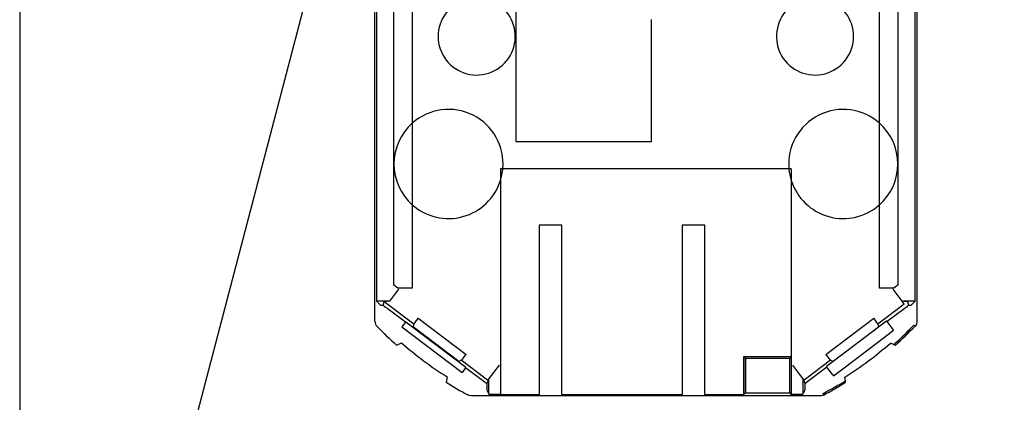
# Model space of a CAD drawing. Header units: inches. Extents: x 0 to 11, y 0 to 8.5.
# Tile 10 of 23: x 0 to 2.1, y 4.6 to 5.4. Entities that reach past the tile are written whole.
import ezdxf

# ---------------------------------------------------------------- set-up
doc = ezdxf.new("R2010")
doc.units = ezdxf.units.IN
doc.header["$MEASUREMENT"] = 0
doc.layers.add('DIMENSIONS', color=140, linetype='Continuous', lineweight=25)
doc.styles.add('SLDTEXTSTYLE0', font='TXT', dxfattribs={"width": 0.75})
doc.dimstyles.new('SLDDIMSTYLE3', dxfattribs={"dimtxt": 0.125, "dimasz": 0.15, "dimexe": 0, "dimexo": 0.0625, "dimgap": 0.03125, "dimtad": 0, "dimtih": 1, "dimtoh": 1, "dimrnd": 1e-09, "dimdsep": 46, "dimtxsty": 'SLDTEXTSTYLE0', "dimsah": 1, "dimcen": 0, "dimadec": 0, "dimazin": 2, "dimtfac": 1, "dimtofl": 0, "dimtmove": 0, "dimatfit": 3, "dimfxl": 0, "dimfrac": 2, "dimtolj": 1, "dimtzin": 12, "dimarcsym": 0})

# ---------------------------------------------------------------- blocks, each defined once
blk = doc.blocks.new('SW_SYMBOL_HOLE_DEPTH')
at = {"layer": 'DIMENSIONS', "color": 0}
for p, q in [((0, 34.45), (31.5, 34.45)), ((15.75, 34.45), (15.75, 2.95)), ((3.94, 21.85), (15.75, 2.95)), ((27.56, 21.85), (15.75, 2.95))]:
    blk.add_line(p, q, dxfattribs=at)
blk = doc.blocks.new('_D_2')
at = {"layer": 'DIMENSIONS'}
for p, q in [((0.6554, 5.6435), (0.2836, 4.2259)), ((1.308, 4.451), (1.27, 4.451)), ((1.27, 4.451), (1.27, 4.2526)), ((1.5389, 4.451), (1.577, 4.451)), ((1.577, 4.451), (1.577, 4.2526)), ((1.27, 4.2526), (1.308, 4.2526)), ((1.577, 4.2526), (1.5389, 4.2526)), ((0.2836, 4.2259), (0.5336, 4.2259))]:
    blk.add_line(p, q, dxfattribs=at)
blk.add_solid([(0.6554, 5.6435), (0.5883, 5.506), (0.6464, 5.4908)], dxfattribs=at)
at = {"layer": 'DIMENSIONS', "xscale": 0.00405556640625, "yscale": 0.00405556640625, "zscale": 0.00405556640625}
blk.add_blockref('SW_SYMBOL_HOLE_DEPTH', (1.3933, 4.0435), dxfattribs=at)
at = {"layer": 'DIMENSIONS', "char_height": 0.125, "attachment_point": 1, "style": 'SLDTEXTSTYLE0'}
for s, insert in [('%%c', (0.7201, 4.4118)), ('0.12', (0.9086, 4.4137)), ('3.0', (1.308, 4.4137)), ('THRU', (1.662, 4.4137)), ('0.22[5.6]', (0.7221, 4.1892)), ('0.07[1.8]', (1.5719, 4.1892)), ('%%c', (0.5336, 4.1873))]:
    blk.add_mtext(s, dxfattribs=dict(at, insert=insert))

msp = doc.modelspace()

# ---------------------------------------------------------------- linework, layer by layer
at = {"color": 7, "linetype": 'Continuous'}
msp.add_line((0.0001, 8.5001), (0.0001, 0.0001), dxfattribs=at)
for p, q in [((0.7458, 5.9361), (0.7458, 4.7945)), ((1.8718, 4.7945), (1.8718, 5.9361)), ((0.7812, 5.8927), (0.7812, 4.8283)), ((0.8206, 5.8927), (0.8206, 5.1659)), ((0.8206, 5.8927), (0.8206, 4.8211)), ((1.797, 5.1659), (1.797, 5.8927)), ((1.797, 4.8211), (1.797, 5.8927)), ((1.8363, 4.8283), (1.8363, 5.8927)), ((0.7423, 4.7523), (0.7423, 5.4662)), ((0.7458, 5.4652), (0.7458, 4.7945)), ((1.8718, 4.7945), (1.8718, 5.4652)), ((1.8752, 5.4662), (1.8752, 4.7522)), ((1.0371, 5.4034), (1.0371, 5.1274)), ((1.3206, 5.382), (1.3206, 5.3823)), ((1.3206, 5.1274), (1.3206, 5.382)), ((1.0371, 5.1274), (1.3206, 5.1274)), ((1.6127, 5.0707), (1.0048, 5.0707)), ((1.0048, 5.0707), (1.0048, 4.5999)), ((1.6077, 5.0707), (1.0098, 5.0707)), ((1.6127, 5.0707), (1.6127, 4.5999)), ((1.0048, 5.0459), (1.0048, 4.5999)), ((1.6127, 5.0459), (1.6127, 4.5999)), ((0.8206, 4.9954), (0.8206, 4.8211)), ((1.797, 4.8211), (1.797, 4.9954)), ((1.1328, 4.9526), (1.0855, 4.9526)), ((1.0855, 4.9526), (1.0855, 4.599)), ((1.1328, 4.599), (1.1328, 4.9526)), ((1.432, 4.9526), (1.3848, 4.9526)), ((1.3848, 4.9526), (1.3848, 4.599)), ((1.432, 4.599), (1.432, 4.9526)), ((0.7738, 4.794), (0.7927, 4.819)), ((0.7902, 4.8211), (0.7812, 4.8283)), ((0.8206, 4.8211), (0.7902, 4.8211)), ((1.8273, 4.8211), (1.797, 4.8211)), ((1.8249, 4.819), (1.8438, 4.794)), ((1.8363, 4.8283), (1.8273, 4.8211)), ((0.7742, 4.7945), (0.7458, 4.7945)), ((0.7542, 4.7861), (0.7458, 4.7945)), ((1.8718, 4.7945), (1.8433, 4.7945)), ((1.8634, 4.7861), (1.8718, 4.7945)), ((0.7597, 4.7857), (0.762, 4.7928)), ((0.762, 4.7928), (0.7615, 4.7932)), ((0.8239, 4.746), (0.762, 4.7928)), ((0.8063, 4.7503), (0.7699, 4.7778)), ((1.8486, 4.7876), (1.7936, 4.746)), ((1.8476, 4.7778), (1.8128, 4.7515)), ((1.8438, 4.794), (1.8482, 4.7881)), ((1.8482, 4.7881), (1.8486, 4.7876)), ((1.8553, 4.7935), (1.8579, 4.7857)), ((0.8327, 4.7587), (0.9329, 4.6829)), ((1.6846, 4.6829), (1.7849, 4.7587)), ((0.8063, 4.7503), (0.799, 4.7405)), ((0.799, 4.7405), (0.9246, 4.6455)), ((0.8063, 4.7503), (0.8069, 4.751)), ((0.8069, 4.751), (0.9325, 4.656)), ((0.8228, 4.7401), (0.8239, 4.746)), ((0.9177, 4.6684), (0.8228, 4.7401)), ((1.8119, 4.7527), (1.6863, 4.6577)), ((1.7947, 4.7401), (1.6999, 4.6684)), ((1.7936, 4.746), (1.7947, 4.7401)), ((1.8075, 4.7187), (1.8266, 4.7333)), ((1.8128, 4.7515), (1.8119, 4.7527)), ((1.8253, 4.735), (1.8128, 4.7515)), ((1.8266, 4.7333), (1.8253, 4.735)), ((1.8682, 4.7436), (1.8674, 4.7427)), ((1.723, 4.6548), (1.8075, 4.7187)), ((0.7877, 4.7023), (0.7911, 4.7039)), ((0.7911, 4.704), (0.798, 4.7073)), ((1.8198, 4.7069), (1.8268, 4.7036)), ((1.8265, 4.7039), (1.8298, 4.7023)), ((1.8269, 4.7037), (1.8298, 4.7023)), ((1.5161, 4.6743), (1.5127, 4.6777)), ((1.6127, 4.6777), (1.5127, 4.6777)), ((1.5127, 4.6777), (1.5127, 4.599)), ((1.5169, 4.6743), (1.5135, 4.6777)), ((1.6127, 4.6777), (1.5135, 4.6777)), ((1.6093, 4.6743), (1.5161, 4.6743)), ((1.5161, 4.6743), (1.5161, 4.6024)), ((1.6093, 4.6743), (1.5169, 4.6743)), ((1.5169, 4.6743), (1.5169, 4.6024)), ((1.6093, 4.6743), (1.6127, 4.6777)), ((1.6093, 4.6024), (1.6093, 4.6743)), ((0.923, 4.671), (0.9177, 4.6684)), ((0.978, 4.6294), (0.923, 4.671)), ((0.9319, 4.6553), (0.9246, 4.6455)), ((0.9319, 4.6553), (0.9325, 4.656)), ((0.9732, 4.624), (0.9319, 4.6553)), ((1.0018, 4.6608), (0.9784, 4.6299)), ((1.6391, 4.6299), (1.6158, 4.6608)), ((1.6945, 4.671), (1.6395, 4.6294)), ((1.6872, 4.6565), (1.6443, 4.624)), ((1.6872, 4.6565), (1.6863, 4.6577)), ((1.6995, 4.6403), (1.6872, 4.6565)), ((1.6999, 4.6684), (1.6945, 4.671)), ((1.701, 4.6383), (1.723, 4.6548)), ((0.8932, 4.636), (0.8919, 4.6285)), ((0.9784, 4.6299), (0.978, 4.6294)), ((0.9805, 4.6297), (0.9791, 4.6308)), ((1.637, 4.6297), (1.6385, 4.6308)), ((1.6391, 4.6299), (1.6395, 4.6294)), ((1.6995, 4.6403), (1.701, 4.6383)), ((1.7259, 4.6281), (1.7246, 4.6356)), ((0.8919, 4.6284), (0.8913, 4.6248)), ((0.9805, 4.6297), (0.976, 4.6219)), ((0.9805, 4.5999), (0.9805, 4.6297)), ((1.637, 4.6297), (1.6415, 4.6219)), ((1.637, 4.6297), (1.637, 4.5999)), ((1.7262, 4.6248), (1.7256, 4.6284)), ((1.7262, 4.6248), (1.7257, 4.628)), ((1.6733, 4.5964), (0.9443, 4.5964)), ((0.9763, 4.6083), (0.9805, 4.5999)), ((0.9805, 4.5999), (1.0048, 4.5999)), ((1.0048, 4.5999), (1.0048, 4.599)), ((1.0048, 4.599), (1.0855, 4.599)), ((1.0855, 4.5975), (1.0855, 4.599)), ((1.0855, 4.5975), (1.1328, 4.5975)), ((1.1328, 4.599), (1.1328, 4.5975)), ((1.1328, 4.599), (1.3848, 4.599)), ((1.3848, 4.5975), (1.3848, 4.599)), ((1.3848, 4.5975), (1.432, 4.5975)), ((1.432, 4.599), (1.432, 4.5975)), ((1.432, 4.599), (1.5135, 4.599)), ((1.432, 4.599), (1.5127, 4.599)), ((1.5161, 4.6024), (1.5127, 4.599)), ((1.5169, 4.6024), (1.5135, 4.599)), ((1.5161, 4.6024), (1.6093, 4.6024)), ((1.5169, 4.6024), (1.6093, 4.6024)), ((1.6093, 4.6024), (1.6127, 4.599)), ((1.6127, 4.599), (1.6127, 4.5999)), ((1.6127, 4.5999), (1.637, 4.5999)), ((1.6412, 4.6083), (1.637, 4.5999)), ((1.6798, 4.6017), (1.6789, 4.6012))]:
    msp.add_line(p, q)
at = {"flags": 128}
for points in [[(1.8716, 4.7421), (1.8705, 4.7426), (1.8682, 4.7436)], [(1.8716, 4.7421), (1.8705, 4.7426), (1.8682, 4.7436)], [(1.8752, 4.7522), (1.8741, 4.7464), (1.8716, 4.7421)], [(1.8752, 4.7522), (1.8741, 4.7463), (1.8716, 4.7421)], [(0.9443, 4.5964), (0.9391, 4.5973), (0.9368, 4.5983)], [(0.9443, 4.5964), (0.9391, 4.5973), (0.9368, 4.5983)], [(1.6799, 4.5979), (1.6748, 4.5965), (1.6733, 4.5964)], [(1.6799, 4.5979), (1.6748, 4.5965), (1.6733, 4.5964)], [(1.6789, 4.6012), (1.6792, 4.6002), (1.6799, 4.5979)], [(1.6789, 4.6012), (1.6792, 4.6002), (1.6799, 4.5979)]]:
    msp.add_lwpolyline(points, dxfattribs=at)
for centre, radius, start, end in [((0.9552, 5.3471), 0.0807, 128.8866, 68.3881), ((1.6623, 5.3471), 0.0807, 111.6162, 51.1119), ((0.8963, 5.0807), 0.114, 355.0073, 131.6009), ((1.7213, 5.0807), 0.114, 48.3991, 184.9927), ((0.8963, 5.0807), 0.114, 131.6009, 228.3991), ((1.7213, 5.0807), 0.114, 311.6009, 48.3991), ((0.8963, 5.0807), 0.114, 342.2333, 355.0073), ((1.7213, 5.0807), 0.114, 184.9927, 197.7667), ((0.8963, 5.0807), 0.114, 228.3991, 342.2333), ((1.7213, 5.0807), 0.114, 197.7667, 311.6009), ((0.7581, 4.7523), 0.0157, 179.9992, 224.3413), ((1.3088, 5.2904), 0.7857, 224.3405, 228.4565), ((1.338, 5.2516), 0.7343, 311.7254, 316.124), ((1.3088, 5.2904), 0.7857, 311.5435, 315.7488), ((1.309, 5.2907), 0.7756, 228.7878, 237.5808), ((1.338, 5.2516), 0.7273, 302.1125, 311.4908), ((1.3088, 5.2904), 0.7857, 237.9048, 241.7468), ((1.338, 5.2516), 0.7343, 297.7373, 301.8835), ((1.3088, 5.2904), 0.7857, 298.184, 302.0952)]:
    msp.add_arc(centre, radius, start, end)
for centre, major_axis, ratio, start_param, end_param in [((0.7699, 4.7861), (0.0157, 0), 0.034921, 3.176499, 4.002831), ((0.7699, 4.7785), (0.0157, -0.0119), 0.027839, 4.02391, 4.733468), ((0.8268, 4.7932), (0.0653, 0), 0.021049, 2.518492, 3.169449), ((1.8224, 4.7934), (0.0329, 0), 0.021049, 0.00705, 0.86404), ((1.8476, 4.7785), (0.0157, 0.0119), 0.027839, 4.69131, 5.400868), ((1.8476, 4.7861), (0.0157, 0), 0.034921, 5.421947, 6.248279), ((0.8475, 4.7775), (0.0237, 0.0314), 0.017455, 2.223817, 3.141593), ((1.77, 4.7775), (-0.0237, 0.0314), 0.017455, 3.141593, 4.059368), ((0.9469, 4.7023), (0.0237, 0.0314), 0.017455, 3.141593, 4.059368), ((1.6706, 4.7023), (-0.0237, 0.0314), 0.017455, 2.223817, 3.141593), ((0.9742, 4.624), (0.0208, -0.0157), 0.021049, 4.684532, 4.819158), ((0.9763, 4.624), (0, 0.0157), 0.017455, 1.705422, 3.106686), ((1.6412, 4.624), (0, 0.0157), 0.017455, 3.176499, 4.577764), ((1.6434, 4.624), (0.0208, 0.0157), 0.021049, 4.60562, 4.740246)]:
    msp.add_ellipse(centre, major_axis=major_axis, ratio=ratio, start_param=start_param, end_param=end_param)

# ---------------------------------------------------------------- dimensions: what is measured, and where the dimension line sits
at = {"layer": 'DIMENSIONS'}
dim = msp.add_diameter_dim_2p(p1=(0.6854, 5.7578), p2=(0.6554, 5.6435), text='<> THRU\\P%%c0.22[5.6]{\\fGDT;x}0.07[1.8]\\P\\P', dimstyle='SLDDIMSTYLE3', dxfattribs=at)
dim.commit()
dim.dimension.update_dxf_attribs({"geometry": '_D_2', "text_midpoint": (1.3883, 4.2513), "dimtype": 163})

doc.saveas('drawing.dxf')
